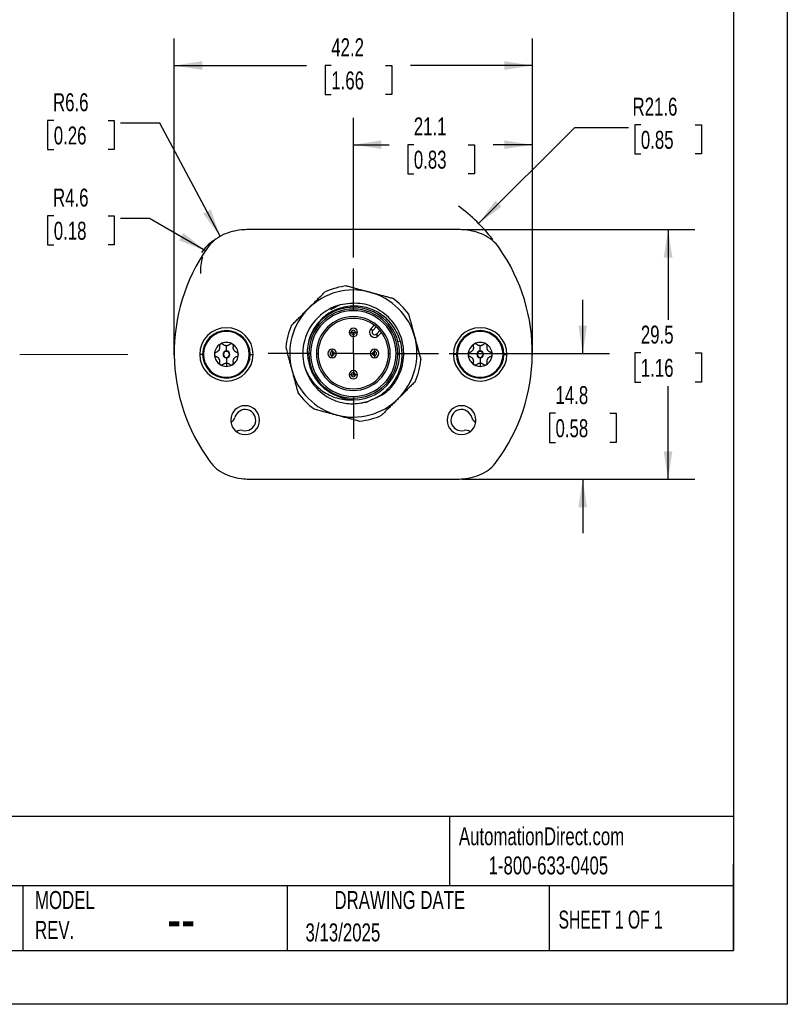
# Model space of a CAD drawing. Header units: millimetres. Extents: x 0 to 279, y 0 to 216.
# Tile 3 of 4: x 189 to 279, y 0 to 116. Entities that reach past the tile are written whole.
import ezdxf

# ---------------------------------------------------------------- set-up
doc = ezdxf.new("R2010")
doc.units = ezdxf.units.MM
doc.linetypes.add('CENTERX2', pattern=[20.32, 12.7, -2.54, 2.54, -2.54])
doc.layers.add('CENTER', color=40, linetype='CENTERX2')
doc.layers.add('DIMENSIONS', color=140, linetype='Continuous', lineweight=25)
doc.layers.add('TEXT', color=140, linetype='Continuous', lineweight=25)
doc.styles.add('SLDTEXTSTYLE0', font='TXT', dxfattribs={"width": 0.7})
doc.styles.add('SLDTEXTSTYLE1', font='TXT', dxfattribs={"width": 0.65})
doc.dimstyles.new('SLDDIMSTYLE0', dxfattribs={"dimtxt": 2.158008, "dimasz": 3.302, "dimexe": 0, "dimexo": 0.0625, "dimgap": 0.539502, "dimtad": 0, "dimtih": 1, "dimtoh": 1, "dimdec": 1, "dimrnd": 1e-09, "dimzin": 12, "dimdsep": 46, "dimtxsty": 'SLDTEXTSTYLE0', "dimsah": 1, "dimcen": 0.09, "dimadec": 0, "dimazin": 3, "dimtfac": 1, "dimtdec": 1, "dimtofl": 0, "dimtmove": 0, "dimatfit": 3, "dimfxl": 0, "dimfrac": 2, "dimtolj": 1, "dimtzin": 12, "dimarcsym": 0})
doc.dimstyles.new('SLDDIMSTYLE1', dxfattribs={"dimtxt": 2.158008, "dimasz": 3.302, "dimexe": 0, "dimexo": 0.0625, "dimgap": 0.539502, "dimtad": 0, "dimtih": 1, "dimtoh": 1, "dimdec": 1, "dimrnd": 1e-09, "dimzin": 12, "dimdsep": 46, "dimtxsty": 'SLDTEXTSTYLE0', "dimsah": 1, "dimcen": 0.09, "dimadec": 0, "dimazin": 3, "dimtfac": 1, "dimtdec": 1, "dimtmove": 0, "dimatfit": 0, "dimfxl": 0, "dimfrac": 2, "dimtolj": 1, "dimtzin": 12, "dimarcsym": 0})
doc.dimstyles.new('SLDDIMSTYLE2', dxfattribs={"dimtxt": 2.158008, "dimasz": 3.302, "dimexe": 0, "dimexo": 0.0625, "dimgap": 0.539502, "dimtad": 0, "dimtih": 1, "dimtoh": 1, "dimdec": 1, "dimrnd": 1e-09, "dimzin": 12, "dimdsep": 46, "dimtxsty": 'SLDTEXTSTYLE0', "dimsah": 1, "dimcen": 0, "dimadec": 0, "dimazin": 3, "dimtfac": 1, "dimtdec": 1, "dimtofl": 0, "dimtmove": 0, "dimatfit": 3, "dimfxl": 0, "dimfrac": 2, "dimtolj": 1, "dimtzin": 12, "dimarcsym": 0})

# ---------------------------------------------------------------- blocks, each defined once
blk = doc.blocks.new('_D')
at = {"layer": 'DIMENSIONS'}
for p, q in [((228.25, 88.05), (228.25, 104.54)), ((249.35, 77.82), (249.35, 104.54)), ((228.25, 101.36), (232.46, 101.36)), ((235.38, 101.36), (234.66, 101.36)), ((234.66, 101.36), (234.66, 97.93)), ((241.8, 101.36), (242.52, 101.36)), ((242.52, 101.36), (242.52, 97.93)), ((249.35, 101.36), (244.72, 101.36)), ((234.66, 97.93), (235.38, 97.93)), ((242.52, 97.93), (241.8, 97.93))]:
    blk.add_line(p, q, dxfattribs=at)
for points in [[(228.25, 101.36), (231.55, 100.86), (231.55, 101.87)], [(249.35, 101.36), (246.05, 101.87), (246.05, 100.86)]]:
    blk.add_solid(points, dxfattribs=at)
at = {"layer": 'DIMENSIONS', "char_height": 2.117, "attachment_point": 1, "style": 'SLDTEXTSTYLE0'}
for s, insert in [('21.1', (235.38, 104.58)), ('0.83', (235.38, 100.66))]:
    blk.add_mtext(s, dxfattribs=dict(at, insert=insert))
blk = doc.blocks.new('_D_1')
at = {"layer": 'DIMENSIONS'}
for p, q in [((207.14, 77.82), (207.14, 113.87)), ((249.35, 77.82), (249.35, 113.87)), ((207.14, 110.7), (222.72, 110.7)), ((225.65, 110.7), (224.92, 110.7)), ((224.92, 110.7), (224.92, 107.27)), ((232.06, 110.7), (232.78, 110.7)), ((232.78, 110.7), (232.78, 107.27)), ((249.35, 110.7), (234.98, 110.7)), ((224.92, 107.27), (225.65, 107.27)), ((232.78, 107.27), (232.06, 107.27))]:
    blk.add_line(p, q, dxfattribs=at)
for points in [[(207.14, 110.7), (210.44, 110.19), (210.44, 111.21)], [(249.35, 110.7), (246.05, 111.21), (246.05, 110.19)]]:
    blk.add_solid(points, dxfattribs=at)
at = {"layer": 'DIMENSIONS', "char_height": 2.117, "attachment_point": 1, "style": 'SLDTEXTSTYLE0'}
for s, insert in [('42.2', (225.65, 113.91)), ('1.66', (225.65, 110))]:
    blk.add_mtext(s, dxfattribs=dict(at, insert=insert))
blk = doc.blocks.new('_D_2')
at = {"layer": 'DIMENSIONS'}
for p, q in [((255.29, 76.74), (255.29, 83.09)), ((239.56, 76.74), (258.46, 76.74)), ((252.08, 69.69), (251.36, 69.69)), ((251.36, 69.69), (251.36, 66.26)), ((258.49, 69.69), (259.22, 69.69)), ((259.22, 69.69), (259.22, 66.26)), ((251.36, 66.26), (252.08, 66.26)), ((259.22, 66.26), (258.49, 66.26)), ((241.08, 61.91), (258.46, 61.91)), ((255.29, 61.91), (255.29, 55.56))]:
    blk.add_line(p, q, dxfattribs=at)
for points in [[(255.29, 76.74), (255.79, 80.04), (254.78, 80.04)], [(255.29, 61.91), (254.78, 58.61), (255.79, 58.61)]]:
    blk.add_solid(points, dxfattribs=at)
at = {"layer": 'DIMENSIONS', "char_height": 2.117, "attachment_point": 1, "style": 'SLDTEXTSTYLE0'}
for s, insert in [('14.8', (252.08, 72.9)), ('0.58', (252.08, 68.99))]:
    blk.add_mtext(s, dxfattribs=dict(at, insert=insert))
blk = doc.blocks.new('_D_3')
at = {"layer": 'DIMENSIONS'}
for p, q in [((241.32, 91.36), (268.52, 91.36)), ((265.35, 91.36), (265.35, 80.73)), ((262.14, 76.81), (261.42, 76.81)), ((261.42, 76.81), (261.42, 73.38)), ((268.56, 76.81), (269.28, 76.81)), ((269.28, 76.81), (269.28, 73.38)), ((261.42, 73.38), (262.14, 73.38)), ((269.28, 73.38), (268.56, 73.38)), ((265.35, 61.91), (265.35, 72.9)), ((241.08, 61.91), (268.52, 61.91))]:
    blk.add_line(p, q, dxfattribs=at)
for points in [[(265.35, 91.36), (264.84, 88.06), (265.86, 88.06)], [(265.35, 61.91), (265.86, 65.22), (264.84, 65.22)]]:
    blk.add_solid(points, dxfattribs=at)
at = {"layer": 'DIMENSIONS', "char_height": 2.117, "attachment_point": 1, "style": 'SLDTEXTSTYLE0'}
for s, insert in [('29.5', (262.14, 80.03)), ('1.16', (262.14, 76.11))]:
    blk.add_mtext(s, dxfattribs=dict(at, insert=insert))
blk = doc.blocks.new('_D_4')
at = {"layer": 'DIMENSIONS'}
for p, q in [((243.02, 92.08), (254.34, 103.4)), ((254.34, 103.4), (260.69, 103.4)), ((262.14, 103.7), (261.42, 103.7)), ((261.42, 103.7), (261.42, 100.27)), ((268.56, 103.7), (269.28, 103.7)), ((269.28, 103.7), (269.28, 100.27)), ((261.42, 100.27), (262.14, 100.27)), ((269.28, 100.27), (268.56, 100.27))]:
    blk.add_line(p, q, dxfattribs=at)
blk.add_arc((227.75, 76.8), 21.6, 38.3649, 53.3621, dxfattribs=at)
blk.add_solid([(243.02, 92.08), (245.72, 94.05), (245, 94.77)], dxfattribs=at)
at = {"layer": 'DIMENSIONS', "char_height": 2.117, "attachment_point": 1, "style": 'SLDTEXTSTYLE0'}
for s, insert in [('R21.6', (261.16, 106.91)), ('0.85', (262.14, 103))]:
    blk.add_mtext(s, dxfattribs=dict(at, insert=insert))
blk = doc.blocks.new('_D_5')
at = {"layer": 'DIMENSIONS'}
for p, q in [((192.94, 104.21), (192.21, 104.21)), ((192.21, 104.21), (192.21, 100.78)), ((199.35, 104.21), (200.07, 104.21)), ((200.07, 104.21), (200.07, 100.78)), ((205.44, 103.91), (200.8, 103.91)), ((212.55, 90.57), (205.44, 103.91)), ((192.21, 100.78), (192.94, 100.78)), ((200.07, 100.78), (199.35, 100.78))]:
    blk.add_line(p, q, dxfattribs=at)
blk.add_arc((215.66, 84.74), 6.6, 125.892, 143.7675, dxfattribs=at)
blk.add_solid([(212.55, 90.57), (211.45, 93.72), (210.55, 93.24)], dxfattribs=at)
at = {"layer": 'DIMENSIONS', "char_height": 2.117, "attachment_point": 1, "style": 'SLDTEXTSTYLE0'}
for s, insert in [('R6.6', (192.85, 107.43)), ('0.26', (192.94, 103.51))]:
    blk.add_mtext(s, dxfattribs=dict(at, insert=insert))
blk = doc.blocks.new('_D_6')
at = {"layer": 'DIMENSIONS'}
for p, q in [((192.94, 92.98), (192.21, 92.98)), ((192.21, 92.98), (192.21, 89.55)), ((199.35, 92.98), (200.07, 92.98)), ((200.07, 92.98), (200.07, 89.55)), ((204.21, 92.68), (200.8, 92.68)), ((210.83, 88.85), (204.21, 92.68)), ((192.21, 89.55), (192.94, 89.55)), ((200.07, 89.55), (199.35, 89.55))]:
    blk.add_line(p, q, dxfattribs=at)
blk.add_arc((214.82, 86.55), 4.6, 160.4341, 184.6141, dxfattribs=at)
blk.add_solid([(210.83, 88.85), (208.23, 90.95), (207.72, 90.07)], dxfattribs=at)
at = {"layer": 'DIMENSIONS', "char_height": 2.117, "attachment_point": 1, "style": 'SLDTEXTSTYLE0'}
for s, insert in [('R4.6', (192.85, 96.19)), ('0.18', (192.94, 92.28))]:
    blk.add_mtext(s, dxfattribs=dict(at, insert=insert))
blk = doc.blocks.new('SW_CENTERMARKSYMBOL_0')
at = {"layer": 'CENTER', "color": 0}
for p, q in [((0, 5.08), (0, 10.04)), ((0, 0), (0, 2.54)), ((-5.08, 0), (-10.04, 0)), ((0, 0), (-2.54, 0)), ((0, 0), (0, -2.54)), ((0, 0), (2.54, 0)), ((5.08, 0), (10.04, 0)), ((0, -5.08), (0, -10.04))]:
    blk.add_line(p, q, dxfattribs=at)

msp = doc.modelspace()

# ---------------------------------------------------------------- linework, layer by layer
at = {"color": 7, "linetype": 'Continuous'}
for p, q in [((279.4, 215.9), (279.4, 0)), ((279.4, 0), (0, 0))]:
    msp.add_line(p, q, dxfattribs=at)
for p, q in [((240.05, 91.36), (216.45, 91.36)), ((226.71, 82.49), (225.54, 81.91)), ((213.29, 79.44), (213.29, 79.34)), ((227.75, 79.24), (228, 79.24)), ((228.49, 79.24), (228, 79.24)), ((228.49, 79.24), (228.75, 79.24)), ((230.33, 79.67), (230.72, 80.07)), ((230.33, 79.67), (230.54, 79.46)), ((230.96, 79.88), (230.54, 79.46)), ((231.15, 78.8), (230.95, 79.02)), ((230.97, 79.04), (231.38, 79.45)), ((230.97, 79.04), (231.18, 78.82)), ((231.57, 79.22), (231.18, 78.82)), ((243.2, 79.44), (243.2, 79.34)), ((233.51, 78.15), (233.78, 78.22)), ((210.49, 76.64), (210.14, 76.64)), ((213.29, 77.04), (213.29, 77.66)), ((213.29, 76.99), (213.29, 77.04)), ((216.09, 76.64), (216.44, 76.64)), ((223.2, 76.74), (223, 76.74)), ((223.9, 76.74), (224.1, 76.74)), ((225.75, 76.98), (225.75, 77.24)), ((225.75, 76.98), (225.75, 76.5)), ((230.75, 77.24), (230.75, 76.98)), ((230.75, 76.5), (230.75, 76.98)), ((232.4, 76.74), (232.6, 76.74)), ((233.5, 76.74), (233.3, 76.74)), ((240.4, 76.64), (240.05, 76.64)), ((243.2, 77.04), (243.2, 77.66)), ((243.2, 76.99), (243.2, 77.04)), ((246, 76.64), (246.35, 76.64)), ((213.29, 76.29), (213.29, 76.24)), ((213.29, 76.24), (213.29, 75.62)), ((213.29, 75.62), (213.29, 75.23)), ((225.75, 76.24), (225.75, 76.5)), ((230.75, 76.5), (230.75, 76.24)), ((243.2, 76.29), (243.2, 76.24)), ((243.2, 76.24), (243.2, 75.62)), ((243.2, 75.62), (243.2, 75.23)), ((213.29, 73.84), (213.29, 73.94)), ((228, 74.24), (227.75, 74.24)), ((228, 74.24), (228.49, 74.24)), ((228.75, 74.24), (228.49, 74.24)), ((243.2, 73.84), (243.2, 73.94)), ((229.38, 70.97), (229.79, 70.99)), ((229.38, 70.97), (229.79, 70.99)), ((229.79, 70.99), (230.6, 71.39)), ((229.79, 70.99), (230.59, 71.39)), ((216.68, 61.91), (239.81, 61.91))]:
    msp.add_line(p, q)
for centre, radius, start, end in [((214.82, 86.55), 4.6, 115, 145), ((215.66, 84.74), 6.6, 95, 115), ((216.1, 79.76), 11.6, 91, 95), ((216.45, 59.76), 31.6, 90, 91), ((240.05, 59.76), 31.6, 89, 90), ((240.39, 79.76), 11.6, 85, 89), ((240.83, 84.74), 6.6, 65, 85), ((241.68, 86.55), 4.6, 35, 65), ((228.74, 76.8), 21.6, 145, 216.3672), ((227.75, 76.8), 21.6, 323.6328, 35), ((228.25, 76.74), 7.5, 75, 135), ((228.25, 76.74), 8, 105, 114.6359), ((228.25, 76.74), 8, 95.3641, 105), ((228.25, 76.74), 7.5, 15, 75), ((228.25, 76.74), 8, 35.3641, 54.6359), ((228.25, 76.74), 7.5, 135, 195), ((228.25, 76.74), 5.45, 15, 172.9231), ((228.25, 76.74), 5.25, 360, 180), ((228.25, 76.74), 5.05, 0, 180), ((228.25, 76.74), 4.35, 0, 180), ((228.25, 76.74), 4.15, 0, 180), ((213.29, 76.64), 3.15, 0, 180), ((213.29, 76.64), 2.8, 90, 270), ((213.29, 76.64), 2.7, 90, 270), ((213.29, 76.64), 2.8, 270, 90), ((213.29, 76.64), 2.7, 270, 90), ((228.25, 76.74), 8, 155.3641, 174.6359), ((228.25, 79.24), 0.5, 0, 180), ((228.25, 79.24), 0.5, 180, 0), ((228.25, 79.24), 0.242, 0, 180), ((228.25, 79.24), 0.242, 180, 0), ((230.76, 79.25), 0.6, 135, 311.4314), ((230.76, 79.25), 0.3, 135, 311.4314), ((230.76, 79.25), 0.3, 311.4314, 315), ((243.2, 76.64), 3.15, 0, 180), ((243.2, 76.64), 2.8, 90, 270), ((243.2, 76.64), 2.7, 90, 270), ((243.2, 76.64), 2.8, 270, 90), ((243.2, 76.64), 2.7, 270, 90), ((213.29, 76.64), 1.41, 120, 180), ((213.29, 76.64), 1.41, 60, 120), ((213.29, 76.64), 1.41, 0, 60), ((228.25, 76.74), 5.45, 271.077, 15), ((230.76, 79.25), 0.6, 311.4314, 315), ((228.25, 76.74), 7.5, 315, 15), ((243.2, 76.64), 1.41, 120, 180), ((243.2, 76.64), 1.41, 60, 120), ((243.2, 76.64), 1.41, 0, 60), ((213.29, 76.64), 3.15, 180, 0), ((213.29, 76.64), 1.41, 180, 240), ((213.29, 76.64), 1.02, 149.791, 150.209), ((213.29, 76.64), 0.4, 90, 270), ((213.29, 76.64), 0.35, 90, 270), ((213.29, 76.64), 1.02, 89.791, 90.209), ((213.29, 76.64), 0.4, 270, 90), ((213.29, 76.64), 0.35, 270, 90), ((213.29, 76.64), 1.41, 300, 0), ((213.29, 76.64), 1.02, 29.791, 30.209), ((228.25, 76.74), 5.25, 180, 360), ((228.25, 76.74), 5.05, 180, 0), ((228.25, 76.74), 4.35, 180, 0), ((228.25, 76.74), 4.15, 180, 0), ((225.75, 76.74), 0.5, 90, 270), ((225.75, 76.74), 0.242, 90, 270), ((225.75, 76.74), 0.5, 270, 90), ((225.75, 76.74), 0.242, 270, 90), ((230.75, 76.74), 0.5, 90, 270), ((230.75, 76.74), 0.242, 90, 270), ((230.75, 76.74), 0.5, 270, 90), ((230.75, 76.74), 0.242, 270, 90), ((243.2, 76.64), 3.15, 180, 0), ((243.2, 76.64), 1.41, 180, 240), ((243.2, 76.64), 1.02, 149.791, 150.209), ((243.2, 76.64), 0.4, 90, 270), ((243.2, 76.64), 0.35, 90, 270), ((243.2, 76.64), 1.02, 89.791, 90.209), ((243.2, 76.64), 0.4, 270, 90), ((243.2, 76.64), 0.35, 270, 90), ((243.2, 76.64), 1.41, 300, 0), ((243.2, 76.64), 1.02, 29.791, 30.209), ((213.29, 76.64), 1.02, 209.791, 210.209), ((213.29, 76.64), 1.02, 269.791, 270), ((213.29, 76.64), 1.02, 270, 270.209), ((213.29, 76.64), 1.02, 329.791, 330.209), ((228.25, 76.74), 8, 335.3641, 354.6359), ((243.2, 76.64), 1.02, 209.791, 210.209), ((243.2, 76.64), 1.02, 269.791, 270), ((243.2, 76.64), 1.02, 270, 270.209), ((243.2, 76.64), 1.02, 329.791, 330.209), ((213.29, 76.64), 1.41, 240, 270), ((213.29, 76.64), 1.41, 270, 300), ((228.25, 76.74), 7.5, 195, 255), ((228.25, 76.74), 5.95, 195, 248.9999), ((228.25, 74.24), 0.5, 0, 180), ((228.25, 74.24), 0.242, 0, 180), ((243.2, 76.64), 1.41, 240, 270), ((243.2, 76.64), 1.41, 270, 300), ((228.25, 74.24), 0.5, 180, 0), ((228.25, 74.24), 0.242, 180, 0), ((228.25, 76.74), 8, 215.3641, 234.6359), ((228.25, 76.74), 7.5, 255, 315), ((215.5, 68.89), 1.7, 0, 180), ((215.5, 68.89), 1.25, 255.8586, 165.8586), ((241, 68.89), 1.7, 0, 180), ((241, 68.89), 1.25, 14.1414, 284.1414), ((215.5, 68.89), 1.7, 180, 0), ((213.51, 69.39), 0.8, 292.3908, 345.8586), ((228.25, 76.74), 8, 275.3641, 294.6359), ((241, 68.89), 1.7, 180, 0), ((242.98, 69.39), 0.8, 194.1414, 247.6092), ((214.99, 66.9), 0.8, 75.8586, 129.3264), ((241.5, 66.9), 0.8, 50.6736, 104.1414), ((215.05, 66.72), 4.6, 216.3672, 245), ((241.44, 66.72), 4.6, 295, 323.6328), ((215.9, 68.54), 6.6, 245, 265), ((216.33, 73.52), 11.6, 265, 269), ((216.68, 93.51), 31.6, 269, 270), ((239.81, 93.51), 31.6, 270, 271), ((240.16, 73.52), 11.6, 271, 275), ((240.59, 68.54), 6.6, 275, 295)]:
    msp.add_arc(centre, radius, start, end)
for points, knots in [([(222.94, 82.04), (223.01, 82.11), (223.13, 82.23), (223.33, 82.43), (223.52, 82.62), (223.71, 82.81), (223.95, 83.05), (224.24, 83.34), (224.57, 83.67), (224.8, 83.9), (224.91, 84.01)], [0, 0, 0, 0, 0.0951908, 0.1908652, 0.2871465, 0.3841553, 0.4820098, 0.6495139, 0.8220175, 1, 1, 1, 1]), ([(227.5, 84.7), (227.59, 84.68), (227.77, 84.63), (228.05, 84.56), (228.33, 84.48), (228.6, 84.41), (228.93, 84.32), (229.31, 84.22), (229.75, 84.1), (230.04, 84.02), (230.19, 83.98)], [0, 0, 0, 0, 0.107356, 0.212739, 0.316247, 0.417982, 0.518055, 0.680497, 0.840958, 1, 1, 1, 1]), ([(230.19, 83.98), (230.27, 83.96), (230.45, 83.91), (230.71, 83.84), (230.97, 83.77), (231.24, 83.7), (231.57, 83.61), (231.96, 83.51), (232.42, 83.39), (232.72, 83.3), (232.88, 83.26)], [0, 0, 0, 0, 0.095191, 0.190865, 0.287146, 0.384155, 0.48201, 0.649514, 0.822017, 1, 1, 1, 1]), ([(226.71, 82.49), (225.95, 82.28), (225.24, 81.93), (224.01, 80.99), (223.48, 80.39), (222.7, 79.04), (222.45, 78.29), (222.24, 76.74), (222.3, 75.95), (222.5, 75.2)], [0, 0, 0, 0, 0.25, 0.25, 0.5, 0.5, 0.75, 0.75, 1, 1, 1, 1]), ([(230.9, 71.54), (231.23, 71.68), (232.28, 72.13), (233.52, 73.71), (234.3, 75.93), (234.14, 78.32), (233.09, 80.46), (231.3, 82.02), (229.03, 82.83), (227.48, 82.6), (226.71, 82.49)], [0, 0, 0, 0, 0.0625, 0.196428, 0.330357, 0.464285, 0.598214, 0.732143, 0.866071, 1, 1, 1, 1]), ([(220.97, 80.07), (221.04, 80.14), (221.18, 80.28), (221.38, 80.48), (221.58, 80.68), (221.78, 80.88), (222.02, 81.12), (222.3, 81.4), (222.62, 81.72), (222.84, 81.94), (222.94, 82.04)], [0, 0, 0, 0, 0.1073561, 0.212739, 0.3162467, 0.4179823, 0.5180547, 0.6804969, 0.8409585, 1, 1, 1, 1]), ([(233.78, 78.22), (233.6, 78.85), (233.31, 79.45), (232.54, 80.51), (232.07, 80.98), (231, 81.71), (230.4, 81.99), (229.15, 82.32), (228.5, 82.37), (227.22, 82.26), (226.59, 82.09), (225.43, 81.56), (224.9, 81.19), (224, 80.3), (223.62, 79.78), (223.08, 78.65), (222.9, 78.03), (222.84, 77.41)], [0, 0, 0, 0, 0.125, 0.125, 0.25, 0.25, 0.375, 0.375, 0.5, 0.5, 0.625, 0.625, 0.75, 0.75, 0.875, 0.875, 1, 1, 1, 1]), ([(234.77, 81.37), (234.79, 81.28), (234.84, 81.09), (234.92, 80.81), (234.99, 80.54), (235.06, 80.27), (235.15, 79.94), (235.25, 79.56), (235.37, 79.12), (235.45, 78.83), (235.49, 78.68)], [0, 0, 0, 0, 0.1073561, 0.212739, 0.3162467, 0.4179823, 0.5180547, 0.6804969, 0.8409585, 1, 1, 1, 1]), ([(212.58, 77.86), (212.57, 77.85), (212.54, 77.84), (212.51, 77.8), (212.49, 77.77), (212.47, 77.72), (212.45, 77.65), (212.46, 77.61), (212.46, 77.58)], [0, 0, 0, 0, 0.117276, 0.23841, 0.365569, 0.500628, 0.729519, 1, 1, 1, 1]), ([(212.88, 77.82), (212.87, 77.83), (212.84, 77.85), (212.8, 77.88), (212.74, 77.89), (212.67, 77.9), (212.61, 77.87), (212.58, 77.86)], [0, 0, 0, 0, 0.185511, 0.3521115, 0.5006962, 0.7623553, 1, 1, 1, 1]), ([(213.28, 77.66), (213.27, 77.66), (213.23, 77.66), (213.19, 77.67), (213.14, 77.68), (213.09, 77.69), (213.03, 77.71), (212.96, 77.76), (212.91, 77.8), (212.88, 77.82)], [0, 0, 0, 0, 0.090692, 0.184893, 0.283929, 0.388943, 0.500895, 0.726774, 1, 1, 1, 1]), ([(213.69, 77.82), (213.67, 77.81), (213.64, 77.78), (213.58, 77.74), (213.52, 77.71), (213.45, 77.68), (213.37, 77.66), (213.32, 77.66), (213.29, 77.66)], [0, 0, 0, 0, 0.187452, 0.353613, 0.499111, 0.681847, 0.847041, 1, 1, 1, 1]), ([(213.99, 77.86), (213.98, 77.87), (213.95, 77.88), (213.91, 77.89), (213.86, 77.89), (213.81, 77.89), (213.75, 77.87), (213.71, 77.84), (213.69, 77.82)], [0, 0, 0, 0, 0.117276, 0.238411, 0.36557, 0.500629, 0.72952, 1, 1, 1, 1]), ([(214.11, 77.58), (214.11, 77.6), (214.12, 77.63), (214.12, 77.68), (214.1, 77.74), (214.07, 77.81), (214.02, 77.84), (213.99, 77.86)], [0, 0, 0, 0, 0.1855116, 0.3521126, 0.5006976, 0.762356, 1, 1, 1, 1]), ([(226.11, 71.18), (226.63, 71), (227.16, 70.88), (228.24, 70.8), (228.79, 70.84), (229.85, 71.05), (230.36, 71.23), (231.32, 71.72), (231.76, 72.03), (232.54, 72.76), (232.88, 73.18), (233.44, 74.09), (233.65, 74.59), (233.93, 75.61), (234, 76.14), (234, 77.19), (233.92, 77.72), (233.78, 78.22)], [0, 0, 0, 0, 0.125, 0.125, 0.25, 0.25, 0.375, 0.375, 0.5, 0.5, 0.625, 0.625, 0.75, 0.75, 0.875, 0.875, 1, 1, 1, 1]), ([(235.49, 78.68), (235.51, 78.59), (235.56, 78.42), (235.63, 78.16), (235.7, 77.89), (235.77, 77.63), (235.86, 77.3), (235.96, 76.91), (236.09, 76.45), (236.17, 76.15), (236.21, 75.99)], [0, 0, 0, 0, 0.095191, 0.190865, 0.287146, 0.384155, 0.48201, 0.649514, 0.822017, 1, 1, 1, 1]), ([(242.5, 77.86), (242.49, 77.85), (242.46, 77.84), (242.43, 77.8), (242.41, 77.77), (242.38, 77.72), (242.37, 77.65), (242.38, 77.61), (242.38, 77.58)], [0, 0, 0, 0, 0.117276, 0.2384103, 0.3655687, 0.5006276, 0.7295187, 1, 1, 1, 1]), ([(242.8, 77.82), (242.79, 77.83), (242.76, 77.85), (242.72, 77.88), (242.66, 77.89), (242.58, 77.9), (242.53, 77.87), (242.5, 77.86)], [0, 0, 0, 0, 0.185511, 0.352111, 0.500696, 0.762355, 1, 1, 1, 1]), ([(243.2, 77.66), (243.18, 77.66), (243.15, 77.66), (243.1, 77.67), (243.06, 77.68), (243.01, 77.69), (242.95, 77.71), (242.87, 77.76), (242.83, 77.8), (242.8, 77.82)], [0, 0, 0, 0, 0.090692, 0.184893, 0.283929, 0.388943, 0.500895, 0.726774, 1, 1, 1, 1]), ([(243.61, 77.82), (243.59, 77.81), (243.56, 77.78), (243.5, 77.74), (243.44, 77.71), (243.37, 77.68), (243.29, 77.66), (243.24, 77.66), (243.21, 77.66)], [0, 0, 0, 0, 0.187452, 0.353613, 0.499111, 0.681847, 0.847041, 1, 1, 1, 1]), ([(243.91, 77.86), (243.9, 77.87), (243.87, 77.88), (243.83, 77.89), (243.78, 77.89), (243.73, 77.89), (243.67, 77.87), (243.63, 77.84), (243.61, 77.82)], [0, 0, 0, 0, 0.117276, 0.238411, 0.36557, 0.500629, 0.72952, 1, 1, 1, 1]), ([(244.03, 77.58), (244.03, 77.6), (244.04, 77.63), (244.03, 77.68), (244.02, 77.74), (243.98, 77.81), (243.93, 77.84), (243.91, 77.86)], [0, 0, 0, 0, 0.185512, 0.352113, 0.500698, 0.762356, 1, 1, 1, 1]), ([(212.06, 76.88), (212.04, 76.87), (212.01, 76.86), (211.97, 76.84), (211.93, 76.79), (211.89, 76.73), (211.88, 76.67), (211.88, 76.64)], [0, 0, 0, 0, 0.1855116, 0.3521125, 0.5006976, 0.7623559, 1, 1, 1, 1]), ([(211.88, 76.64), (211.88, 76.62), (211.88, 76.6), (211.89, 76.55), (211.91, 76.51), (211.94, 76.47), (211.99, 76.42), (212.04, 76.41), (212.06, 76.4)], [0, 0, 0, 0, 0.117276, 0.238411, 0.36557, 0.500629, 0.729519, 1, 1, 1, 1]), ([(212.4, 77.15), (212.39, 77.13), (212.38, 77.11), (212.35, 77.07), (212.32, 77.03), (212.28, 77), (212.23, 76.96), (212.15, 76.91), (212.09, 76.89), (212.06, 76.88)], [0, 0, 0, 0, 0.090768, 0.184987, 0.284005, 0.388984, 0.500901, 0.726686, 1, 1, 1, 1]), ([(212.46, 77.58), (212.47, 77.56), (212.48, 77.51), (212.48, 77.45), (212.48, 77.38), (212.47, 77.3), (212.44, 77.22), (212.42, 77.18), (212.4, 77.15)], [0, 0, 0, 0, 0.187534, 0.35369, 0.499109, 0.681786, 0.84695, 1, 1, 1, 1]), ([(214.17, 77.15), (214.16, 77.17), (214.15, 77.19), (214.13, 77.24), (214.11, 77.28), (214.1, 77.33), (214.09, 77.4), (214.09, 77.48), (214.1, 77.55), (214.11, 77.58)], [0, 0, 0, 0, 0.090768, 0.184987, 0.284005, 0.388984, 0.500901, 0.726686, 1, 1, 1, 1]), ([(214.51, 76.88), (214.49, 76.89), (214.45, 76.9), (214.39, 76.93), (214.33, 76.97), (214.27, 77.02), (214.21, 77.08), (214.19, 77.12), (214.17, 77.15)], [0, 0, 0, 0, 0.187534, 0.35369, 0.499109, 0.681786, 0.84695, 1, 1, 1, 1]), ([(214.7, 76.64), (214.7, 76.65), (214.69, 76.68), (214.68, 76.73), (214.66, 76.77), (214.63, 76.81), (214.58, 76.85), (214.54, 76.87), (214.51, 76.88)], [0, 0, 0, 0, 0.117276, 0.238411, 0.36557, 0.500629, 0.729519, 1, 1, 1, 1]), ([(214.51, 76.4), (214.53, 76.4), (214.56, 76.41), (214.6, 76.44), (214.65, 76.48), (214.69, 76.55), (214.69, 76.61), (214.7, 76.64)], [0, 0, 0, 0, 0.185512, 0.352113, 0.500698, 0.762356, 1, 1, 1, 1]), ([(220.28, 77.49), (220.31, 77.39), (220.36, 77.2), (220.43, 76.92), (220.51, 76.64), (220.58, 76.36), (220.67, 76.03), (220.77, 75.65), (220.89, 75.23), (220.96, 74.94), (221, 74.8)], [0, 0, 0, 0, 0.109187, 0.216522, 0.322322, 0.426926, 0.530692, 0.688453, 0.844366, 1, 1, 1, 1]), ([(222.84, 77.41), (222.83, 77.35), (222.82, 77.21), (222.82, 77.02), (222.82, 76.82), (222.84, 76.63), (222.86, 76.39), (222.9, 76.11), (222.96, 75.79), (223.02, 75.58), (223.05, 75.47)], [0, 0, 0, 0, 0.100223, 0.200293, 0.300342, 0.400504, 0.50091, 0.667541, 0.8337, 1, 1, 1, 1]), ([(241.98, 76.88), (241.96, 76.87), (241.93, 76.86), (241.89, 76.84), (241.85, 76.79), (241.8, 76.73), (241.8, 76.67), (241.79, 76.64)], [0, 0, 0, 0, 0.185512, 0.352113, 0.500698, 0.762356, 1, 1, 1, 1]), ([(241.79, 76.64), (241.8, 76.62), (241.8, 76.6), (241.81, 76.55), (241.83, 76.51), (241.86, 76.47), (241.91, 76.42), (241.95, 76.41), (241.98, 76.4)], [0, 0, 0, 0, 0.117276, 0.238411, 0.36557, 0.500629, 0.729519, 1, 1, 1, 1]), ([(242.32, 77.15), (242.31, 77.13), (242.3, 77.11), (242.27, 77.07), (242.23, 77.03), (242.2, 77), (242.15, 76.96), (242.07, 76.91), (242.01, 76.89), (241.98, 76.88)], [0, 0, 0, 0, 0.090768, 0.184987, 0.284005, 0.388984, 0.500901, 0.726686, 1, 1, 1, 1]), ([(242.38, 77.58), (242.39, 77.56), (242.4, 77.51), (242.4, 77.45), (242.4, 77.38), (242.39, 77.3), (242.36, 77.22), (242.34, 77.18), (242.32, 77.15)], [0, 0, 0, 0, 0.187534, 0.35369, 0.499109, 0.681786, 0.84695, 1, 1, 1, 1]), ([(244.09, 77.15), (244.08, 77.17), (244.06, 77.19), (244.04, 77.24), (244.03, 77.28), (244.02, 77.33), (244.01, 77.4), (244.01, 77.48), (244.02, 77.55), (244.03, 77.58)], [0, 0, 0, 0, 0.090768, 0.184987, 0.284005, 0.388984, 0.500901, 0.726686, 1, 1, 1, 1]), ([(244.43, 76.88), (244.41, 76.89), (244.37, 76.9), (244.3, 76.93), (244.25, 76.97), (244.19, 77.02), (244.13, 77.08), (244.1, 77.12), (244.09, 77.15)], [0, 0, 0, 0, 0.187534, 0.35369, 0.499109, 0.681786, 0.84695, 1, 1, 1, 1]), ([(244.61, 76.64), (244.61, 76.65), (244.61, 76.68), (244.6, 76.73), (244.58, 76.77), (244.55, 76.81), (244.5, 76.85), (244.46, 76.87), (244.43, 76.88)], [0, 0, 0, 0, 0.1172762, 0.2384108, 0.3655696, 0.5006288, 0.7295194, 1, 1, 1, 1]), ([(244.43, 76.4), (244.45, 76.4), (244.48, 76.41), (244.52, 76.44), (244.56, 76.48), (244.6, 76.55), (244.61, 76.61), (244.61, 76.64)], [0, 0, 0, 0, 0.185512, 0.352113, 0.500698, 0.762356, 1, 1, 1, 1]), ([(212.06, 76.4), (212.08, 76.39), (212.13, 76.38), (212.19, 76.35), (212.25, 76.31), (212.3, 76.26), (212.36, 76.2), (212.39, 76.15), (212.4, 76.13)], [0, 0, 0, 0, 0.187534, 0.35369, 0.499109, 0.681786, 0.84695, 1, 1, 1, 1]), ([(212.4, 76.13), (212.41, 76.11), (212.43, 76.08), (212.45, 76.04), (212.46, 75.99), (212.47, 75.95), (212.48, 75.88), (212.48, 75.79), (212.47, 75.73), (212.46, 75.7)], [0, 0, 0, 0, 0.090768, 0.184987, 0.284005, 0.388984, 0.500901, 0.726686, 1, 1, 1, 1]), ([(212.46, 75.7), (212.46, 75.68), (212.45, 75.65), (212.46, 75.6), (212.47, 75.54), (212.51, 75.47), (212.56, 75.44), (212.58, 75.42)], [0, 0, 0, 0, 0.1855116, 0.3521126, 0.5006976, 0.762356, 1, 1, 1, 1]), ([(212.88, 75.46), (212.9, 75.47), (212.93, 75.5), (212.99, 75.54), (213.05, 75.57), (213.12, 75.6), (213.2, 75.62), (213.26, 75.62), (213.28, 75.62)], [0, 0, 0, 0, 0.187533, 0.35369, 0.499108, 0.681785, 0.846949, 1, 1, 1, 1]), ([(213.29, 75.62), (213.31, 75.62), (213.34, 75.62), (213.38, 75.61), (213.43, 75.6), (213.48, 75.59), (213.54, 75.56), (213.62, 75.52), (213.66, 75.48), (213.69, 75.46)], [0, 0, 0, 0, 0.090768, 0.184987, 0.284005, 0.388984, 0.500901, 0.726686, 1, 1, 1, 1]), ([(213.99, 75.42), (214, 75.43), (214.03, 75.44), (214.06, 75.47), (214.08, 75.51), (214.11, 75.56), (214.12, 75.63), (214.11, 75.67), (214.11, 75.7)], [0, 0, 0, 0, 0.117276, 0.23841, 0.365569, 0.500628, 0.729519, 1, 1, 1, 1]), ([(214.11, 75.7), (214.1, 75.72), (214.09, 75.76), (214.09, 75.83), (214.09, 75.9), (214.11, 75.98), (214.13, 76.05), (214.16, 76.1), (214.17, 76.13)], [0, 0, 0, 0, 0.187534, 0.35369, 0.499109, 0.681786, 0.84695, 1, 1, 1, 1]), ([(214.17, 76.13), (214.18, 76.15), (214.2, 76.17), (214.22, 76.21), (214.26, 76.25), (214.29, 76.28), (214.34, 76.32), (214.42, 76.37), (214.48, 76.39), (214.51, 76.4)], [0, 0, 0, 0, 0.090768, 0.184987, 0.284005, 0.388984, 0.500901, 0.726686, 1, 1, 1, 1]), ([(223.05, 75.47), (223.07, 75.4), (223.1, 75.26), (223.17, 75.05), (223.24, 74.84), (223.32, 74.64), (223.41, 74.44), (223.58, 74.11), (223.85, 73.67), (224.26, 73.15), (224.73, 72.69), (225.2, 72.33), (225.64, 72.06), (226.03, 71.86), (226.3, 71.76), (226.44, 71.7)], [0, 0, 0, 0, 0.041656, 0.083192, 0.12468, 0.16619, 0.207792, 0.249555, 0.374704, 0.499985, 0.62505, 0.750364, 0.833556, 0.91658, 1, 1, 1, 1]), ([(241.98, 76.4), (242, 76.39), (242.04, 76.38), (242.1, 76.35), (242.16, 76.31), (242.22, 76.26), (242.28, 76.2), (242.31, 76.15), (242.32, 76.13)], [0, 0, 0, 0, 0.187534, 0.35369, 0.499109, 0.681786, 0.84695, 1, 1, 1, 1]), ([(242.32, 76.13), (242.33, 76.11), (242.35, 76.08), (242.36, 76.04), (242.38, 75.99), (242.39, 75.95), (242.4, 75.88), (242.4, 75.79), (242.39, 75.73), (242.38, 75.7)], [0, 0, 0, 0, 0.090768, 0.184987, 0.284005, 0.388984, 0.500901, 0.726686, 1, 1, 1, 1]), ([(242.38, 75.7), (242.38, 75.68), (242.37, 75.65), (242.38, 75.6), (242.39, 75.54), (242.43, 75.47), (242.48, 75.44), (242.5, 75.42)], [0, 0, 0, 0, 0.185512, 0.352113, 0.500698, 0.762356, 1, 1, 1, 1]), ([(242.8, 75.46), (242.82, 75.47), (242.85, 75.5), (242.91, 75.54), (242.97, 75.57), (243.04, 75.6), (243.12, 75.62), (243.17, 75.62), (243.2, 75.62)], [0, 0, 0, 0, 0.187533, 0.35369, 0.499108, 0.681785, 0.846949, 1, 1, 1, 1]), ([(243.21, 75.62), (243.22, 75.62), (243.26, 75.62), (243.3, 75.61), (243.35, 75.6), (243.4, 75.59), (243.46, 75.56), (243.53, 75.52), (243.58, 75.48), (243.61, 75.46)], [0, 0, 0, 0, 0.090768, 0.184987, 0.284005, 0.388984, 0.500901, 0.726686, 1, 1, 1, 1]), ([(243.91, 75.42), (243.92, 75.43), (243.95, 75.44), (243.98, 75.47), (244, 75.51), (244.03, 75.56), (244.04, 75.63), (244.03, 75.67), (244.03, 75.7)], [0, 0, 0, 0, 0.117276, 0.23841, 0.365569, 0.500628, 0.729519, 1, 1, 1, 1]), ([(244.03, 75.7), (244.02, 75.72), (244.01, 75.76), (244.01, 75.83), (244.01, 75.9), (244.02, 75.98), (244.05, 76.05), (244.07, 76.1), (244.09, 76.13)], [0, 0, 0, 0, 0.187534, 0.35369, 0.499109, 0.681786, 0.84695, 1, 1, 1, 1]), ([(244.09, 76.13), (244.1, 76.15), (244.11, 76.17), (244.14, 76.21), (244.18, 76.25), (244.21, 76.28), (244.26, 76.32), (244.34, 76.37), (244.4, 76.39), (244.43, 76.4)], [0, 0, 0, 0, 0.090768, 0.184987, 0.284005, 0.388984, 0.500901, 0.726686, 1, 1, 1, 1]), ([(212.58, 75.42), (212.59, 75.41), (212.62, 75.4), (212.66, 75.39), (212.69, 75.39), (212.71, 75.38)], [0, 0, 0, 0, 0.322053, 0.653411, 1, 1, 1, 1]), ([(212.71, 75.38), (212.72, 75.39), (212.75, 75.39), (212.8, 75.4), (212.84, 75.42), (212.87, 75.44), (212.88, 75.46)], [0, 0, 0, 0, 0.212949, 0.449419, 0.711304, 1, 1, 1, 1]), ([(213.69, 75.46), (213.7, 75.44), (213.73, 75.42), (213.77, 75.4), (213.82, 75.39), (213.85, 75.39), (213.87, 75.38)], [0, 0, 0, 0, 0.288696, 0.550581, 0.787051, 1, 1, 1, 1]), ([(213.87, 75.38), (213.88, 75.39), (213.91, 75.39), (213.95, 75.4), (213.98, 75.41), (213.99, 75.42)], [0, 0, 0, 0, 0.346589, 0.677947, 1, 1, 1, 1]), ([(221, 74.8), (221.02, 74.71), (221.07, 74.54), (221.14, 74.29), (221.21, 74.03), (221.28, 73.77), (221.36, 73.44), (221.47, 73.05), (221.6, 72.58), (221.68, 72.27), (221.72, 72.11)], [0, 0, 0, 0, 0.093446, 0.186768, 0.280311, 0.374413, 0.469406, 0.642745, 0.819087, 1, 1, 1, 1]), ([(222.5, 75.2), (222.71, 74.57), (223.02, 73.99), (223.81, 72.97), (224.29, 72.53), (225.35, 71.84), (225.93, 71.59), (227.13, 71.28), (227.75, 71.24), (228.35, 71.29)], [0, 0, 0, 0, 0.25, 0.25, 0.5, 0.5, 0.75, 0.75, 1, 1, 1, 1]), ([(242.5, 75.42), (242.51, 75.41), (242.54, 75.4), (242.58, 75.39), (242.61, 75.39), (242.62, 75.38)], [0, 0, 0, 0, 0.322053, 0.653411, 1, 1, 1, 1]), ([(242.62, 75.38), (242.64, 75.39), (242.67, 75.39), (242.72, 75.4), (242.76, 75.42), (242.79, 75.44), (242.8, 75.46)], [0, 0, 0, 0, 0.212949, 0.449419, 0.711304, 1, 1, 1, 1]), ([(243.61, 75.46), (243.62, 75.44), (243.65, 75.42), (243.69, 75.4), (243.74, 75.39), (243.77, 75.39), (243.78, 75.38)], [0, 0, 0, 0, 0.288696, 0.550581, 0.787051, 1, 1, 1, 1]), ([(243.78, 75.38), (243.8, 75.39), (243.83, 75.39), (243.87, 75.4), (243.9, 75.41), (243.91, 75.42)], [0, 0, 0, 0, 0.346589, 0.677947, 1, 1, 1, 1]), ([(235.52, 73.4), (235.45, 73.34), (235.31, 73.2), (235.11, 73), (234.91, 72.8), (234.71, 72.6), (234.47, 72.36), (234.19, 72.08), (233.87, 71.76), (233.66, 71.54), (233.55, 71.44)], [0, 0, 0, 0, 0.107356, 0.212739, 0.316247, 0.417982, 0.518055, 0.680497, 0.840958, 1, 1, 1, 1]), ([(226.44, 71.7), (226.5, 71.68), (226.62, 71.63), (226.81, 71.56), (226.99, 71.51), (227.18, 71.45), (227.41, 71.4), (227.69, 71.35), (228.02, 71.31), (228.24, 71.3), (228.35, 71.29)], [0, 0, 0, 0, 0.099498, 0.198928, 0.298423, 0.398116, 0.498139, 0.66519, 0.832273, 1, 1, 1, 1]), ([(233.55, 71.44), (233.49, 71.37), (233.36, 71.24), (233.17, 71.05), (232.97, 70.86), (232.78, 70.67), (232.54, 70.43), (232.25, 70.14), (231.92, 69.8), (231.69, 69.58), (231.58, 69.47)], [0, 0, 0, 0, 0.095191, 0.190865, 0.287146, 0.384155, 0.48201, 0.649514, 0.822017, 1, 1, 1, 1]), ([(223.62, 70.22), (223.71, 70.19), (223.9, 70.14), (224.18, 70.06), (224.46, 69.99), (224.74, 69.91), (225.07, 69.83), (225.45, 69.72), (225.88, 69.61), (226.16, 69.53), (226.3, 69.49)], [0, 0, 0, 0, 0.109187, 0.216522, 0.322322, 0.426926, 0.530692, 0.688453, 0.844366, 1, 1, 1, 1]), ([(226.3, 69.49), (226.39, 69.47), (226.56, 69.43), (226.82, 69.36), (227.07, 69.29), (227.33, 69.22), (227.66, 69.13), (228.06, 69.03), (228.53, 68.9), (228.84, 68.82), (228.99, 68.77)], [0, 0, 0, 0, 0.093446, 0.186769, 0.280311, 0.374413, 0.469406, 0.642745, 0.819087, 1, 1, 1, 1])]:
    msp.add_open_spline(points, degree=3, knots=knots)
for points in [[(213.28, 77.66), (213.28, 77.66), (213.28, 77.66), (213.28, 77.66)], [(213.29, 77.66), (213.29, 77.66), (213.29, 77.66), (213.29, 77.66)], [(243.2, 77.66), (243.2, 77.66), (243.2, 77.66), (243.2, 77.66)], [(243.21, 77.66), (243.21, 77.66), (243.21, 77.66), (243.21, 77.66)]]:
    msp.add_open_spline(points, degree=3)
at = {"layer": 'CENTER', "linetype": 'CENTERX2', "lineweight": 18}
msp.add_line((201.65, 76.64), (98.15, 76.64), dxfattribs=at)
at = {"layer": 'DIMENSIONS'}
for p, q in [((207.14, 76.55), (207.14, 86.67)), ((249.35, 76.55), (249.35, 86.67))]:
    msp.add_line(p, q, dxfattribs=at)
at = {"layer": 'TEXT'}
for p, q in [((273.05, 209.55), (273.05, 6.35)), ((273.05, 22.13), (6.35, 22.13)), ((239.58, 22.13), (239.58, 13.97)), ((273.05, 6.35), (273.05, 16.51)), ((273.05, 13.97), (6.35, 13.97)), ((189.3, 13.97), (189.3, 6.35)), ((220.47, 13.97), (220.47, 6.35)), ((251.35, 13.97), (251.35, 6.35)), ((6.35, 6.35), (273.05, 6.35))]:
    msp.add_line(p, q, dxfattribs=at)

# ---------------------------------------------------------------- block references
at = {"layer": 'CENTER'}
msp.add_blockref('SW_CENTERMARKSYMBOL_0', (228.25, 76.74), dxfattribs=at)

# ---------------------------------------------------------------- texts
at = {"color": 179, "linetype": 'Continuous', "lineweight": 18, "char_height": 2.1167, "attachment_point": 1, "style": 'SLDTEXTSTYLE0'}
for s, insert in [('AutomationDirect.com', (240.69, 20.88)), ('1-800-633-0405', (244.19, 17.44))]:
    msp.add_mtext(s, dxfattribs=dict(at, insert=insert))
at = {"layer": 'TEXT'}
for s, insert, char_height, attachment_point, style in [('MODEL ^JREV.', (190.73, 13.36), 2.1167, 1, 'SLDTEXTSTYLE0'), ('DRAWING DATE', (233.73, 13.36), 2.1167, 2, 'SLDTEXTSTYLE0'), ('SHEET 1 OF 1', (252.44, 11.05), 2.1167, 1, 'SLDTEXTSTYLE1'), ('--', (206.3, 12.73), 5.292, 1, 'SLDTEXTSTYLE0'), ('3/13/2025', (222.61, 9.54), 2.117, 1, 'SLDTEXTSTYLE0')]:
    msp.add_mtext(s, dxfattribs=dict(at, insert=insert, char_height=char_height, attachment_point=attachment_point, style=style))

# ---------------------------------------------------------------- dimensions: what is measured, and where the dimension line sits
at = {"layer": 'DIMENSIONS'}
for base, p2, picture, middle in [((207.14, 110.7), (207.14, 76.55), '_D_1', (228.85, 110.7)), ((228.25, 101.36), (228.25, 86.78), '_D', (238.59, 101.36))]:
    dim = msp.add_linear_dim(base=base, p1=(249.35, 76.55), p2=p2, dimstyle='SLDDIMSTYLE0', dxfattribs=at)
    dim.commit()
    dim.dimension.update_dxf_attribs({"geometry": picture, "text_midpoint": middle, "dimtype": 160})
for center, mpoint, picture, middle in [((215.66, 84.74), (212.55, 90.57), '_D_5', (196.14, 103.91)), ((227.75, 76.8), (243.02, 92.08), '_D_4', (265.35, 103.4)), ((214.82, 86.55), (210.83, 88.85), '_D_6', (196.14, 92.68))]:
    dim = msp.add_radius_dim(center=center, mpoint=mpoint, dimstyle='SLDDIMSTYLE2', dxfattribs=at)
    dim.commit()
    dim.dimension.update_dxf_attribs({"geometry": picture, "text_midpoint": middle, "dimtype": 164})
for base, p1, p2, dimstyle, picture, middle in [((265.34994738, 91.36397149), (239.80885124, 61.91397149), (240.04546877, 91.36397149), 'SLDDIMSTYLE0', '_D_3', (265.34994738, 76.81470707)), ((255.29, 61.91), (238.29, 76.74), (239.81, 61.91), 'SLDDIMSTYLE1', '_D_2', (255.29, 69.69))]:
    dim = msp.add_linear_dim(base=base, p1=p1, p2=p2, angle=90, dimstyle=dimstyle, dxfattribs=at)
    dim.commit()
    dim.dimension.update_dxf_attribs({"geometry": picture, "text_midpoint": middle, "dimtype": 160})

doc.saveas('drawing.dxf')
